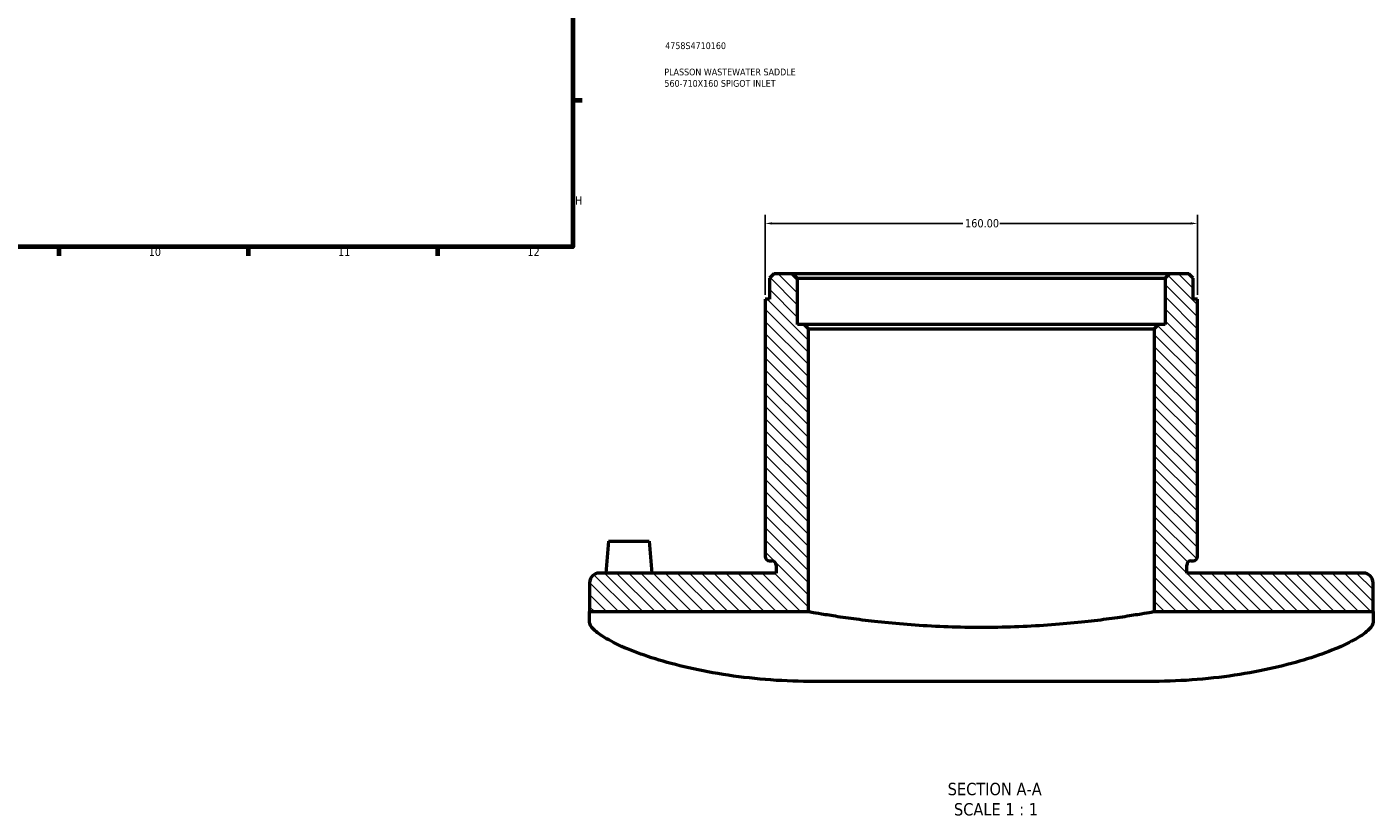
# Model space of a CAD drawing. Header units: millimetres. Extents: x -147 to 1117, y -469 to 816.
# Tile 5 of 8: x 619 to 1117, y -189 to 101. Entities that reach past the tile are written whole.
import ezdxf

# ---------------------------------------------------------------- set-up
doc = ezdxf.new("R2010")
doc.units = ezdxf.units.MM
for name, color, linetype, lineweight in [('Border (ANSI)', 7, 'Continuous', 70), ('Dimension (ANSI)', 7, 'Continuous', 25), ('Hatch (ANSI)', 7, 'Continuous', 18), ('Symbol (ANSI)', 7, 'Continuous', 25), ('Title (ISO)', 7, 'Continuous', 50), ('Visible (ANSI)', 7, 'Continuous', 50)]:
    doc.layers.add(name, color=color, linetype=linetype, lineweight=lineweight)
doc.styles.add('Label Text (ANSI)', font='tahoma.ttf')
doc.styles.add('Note Text (ANSI)', font='tahoma.ttf')
doc.styles.add('Note Text (ISO)', font='tahoma.ttf')
doc.dimstyles.new('Default - mm (ANSI)', dxfattribs={"dimtxt": 3.048, "dimasz": 2.5, "dimexe": 3.175, "dimexo": 1.6002, "dimgap": 0.8, "dimtad": 0, "dimtoh": 1, "dimrnd": 1e-08, "dimzin": 4, "dimdsep": 46, "dimtxsty": 'Note Text (ANSI)', "dimcen": 0.09, "dimdle": 10, "dimclrd": 256, "dimclre": 256, "dimclrt": 256, "dimadec": 1, "dimazin": 1, "dimtfac": 1, "dimtofl": 0, "dimtmove": 0, "dimatfit": 3, "dimfxl": 1, "dimtolj": 1, "dimtzin": 4, "dimlwd": -1, "dimlwe": -1, "dimarcsym": 0})

# ---------------------------------------------------------------- blocks, each defined once
blk = doc.blocks.new('Borders Default Border')
at = {"layer": 'Border (ANSI)'}
for p, q in [((821, 74.25), (824.45, 74.25)), ((630.75, 20), (630.75, 16.55)), ((700.83, 20), (700.83, 16.55)), ((770.92, 20), (770.92, 16.55))]:
    blk.add_line(p, q, dxfattribs=at)
at = {"layer": 'Border (ANSI)', "flags": 128}
blk.add_lwpolyline([(20, 20), (20, 574), (821, 574), (821, 20), (20, 20)], dxfattribs=at)
at = {"layer": 'Border (ANSI)', "attachment_point": 7, "style": 'Note Text (ANSI)'}
for s, insert, char_height in [('H', (821.81, 35.6), 3.05), ('10', (663.96, 16.49), 3.048), ('11', (734.04, 16.55), 3.048), ('12', (804.13, 16.55), 3.048)]:
    blk.add_mtext(s, dxfattribs=dict(at, insert=insert, char_height=char_height))
blk = doc.blocks.new('Title Blocks ISO')
at = {"layer": 'Title (ISO)', "color": 232, "true_color": 0xca0064, "style": 'Note Text (ISO)'}
for tag, p in [('PART_NUMBER_001', (34.16, 73.13)), ('DESCRIPTION_001', (33.84, 63.4)), ('DESCRIPTION_002', (33.88, 59.18))]:
    blk.add_attdef(tag, p, '', height=2.5, dxfattribs=at)
blk = doc.blocks.new('*D7')
at = {"layer": 'Defpoints', "color": 0, "transparency": 16777216}
for p in [(892.21, 28.61), (892.21, 0.61), (1052.21, 0.61)]:
    blk.add_point(p, dxfattribs=at)
at = {"layer": 'Dimension (ANSI)', "transparency": 16777216}
for p, q in [((892.21, 2.21), (892.21, 31.78)), ((1052.21, 2.21), (1052.21, 31.78)), ((894.71, 28.61), (965.37, 28.61)), ((1049.71, 28.61), (979.05, 28.61))]:
    blk.add_line(p, q, dxfattribs=at)
for points in [[(894.71, 29.02), (894.71, 28.19), (892.21, 28.61)], [(1049.71, 29.02), (1049.71, 28.19), (1052.21, 28.61)]]:
    blk.add_solid(points, dxfattribs=at)
at = {"layer": 'Dimension (ANSI)', "transparency": 16777216, "insert": (966.17, 30.19), "char_height": 3.048, "attachment_point": 1, "style": 'Note Text (ANSI)'}
blk.add_mtext('\\A1;160.00', dxfattribs=at)

msp = doc.modelspace()

# ---------------------------------------------------------------- hatches: boundary and pattern name
at = {"layer": 'Hatch (ANSI)'}
h = msp.add_hatch(dxfattribs=at)
h.set_pattern_fill('ANSI31', color=256, scale=25.4, angle=270, style=0)
h.set_pattern_definition([(315, (0, 0), (2.245064, 2.245064), [])])
edge = h.paths.add_edge_path()
edge.add_line((1050.606, 8.381), (1049.006, 9.981))
edge.add_line((1049.006, 9.981), (1041.806, 9.981))
edge.add_line((1041.806, 9.981), (1040.206, 8.381))
edge.add_line((1040.206, 8.381), (1040.206, -8.769))
edge.add_line((1040.206, -8.769), (1037.806, -8.769))
edge.add_line((1037.806, -8.769), (1036.206, -10.369))
edge.add_line((1036.206, -10.369), (1036.206, -115.019))
edge.add_line((1036.206, -115.019), (1117.206, -115.019))
edge.add_line((1117.206, -115.019), (1117.206, -104.369))
edge.add_ellipse((1113.656, -104.369), major_axis=(3.55, 0), ratio=1, start_angle=0, end_angle=90)
edge.add_line((1113.656, -100.819), (1048.206, -100.819))
edge.add_line((1048.206, -100.819), (1048.206, -97.869))
edge.add_ellipse((1049.806, -97.869), major_axis=(-1.6, 0), ratio=1, start_angle=270, end_angle=360, ccw=False)
edge.add_line((1049.806, -96.269), (1050.606, -96.269))
edge.add_ellipse((1050.606, -94.669), major_axis=(0, -1.6), ratio=1, start_angle=0, end_angle=90)
edge.add_line((1052.206, -94.669), (1052.206, 0.606))
edge.add_line((1052.206, 0.606), (1050.606, 0.606))
edge.add_line((1050.606, 0.606), (1050.606, 8.381))
edge = h.paths.add_edge_path()
edge.add_line((895.406, 9.981), (893.806, 8.381))
edge.add_line((893.806, 8.381), (893.806, 0.606))
edge.add_line((893.806, 0.606), (892.206, 0.606))
edge.add_line((892.206, 0.606), (892.206, -94.669))
edge.add_ellipse((893.806, -94.669), major_axis=(-1.6, 0), ratio=1, start_angle=0, end_angle=90)
edge.add_line((893.806, -96.269), (894.606, -96.269))
edge.add_ellipse((894.606, -97.869), major_axis=(0, 1.6), ratio=1, start_angle=270, end_angle=360, ccw=False)
edge.add_line((896.206, -97.869), (896.206, -100.819))
edge.add_line((896.206, -100.819), (830.756, -100.819))
edge.add_ellipse((830.756, -104.369), major_axis=(0, 3.55), ratio=1, start_angle=0, end_angle=90)
edge.add_line((827.206, -104.369), (827.206, -115.019))
edge.add_line((827.206, -115.019), (908.206, -115.019))
edge.add_line((908.206, -115.019), (908.206, -10.369))
edge.add_line((908.206, -10.369), (906.606, -8.769))
edge.add_line((906.606, -8.769), (904.206, -8.769))
edge.add_line((904.206, -8.769), (904.206, 8.381))
edge.add_line((904.206, 8.381), (902.606, 9.981))
edge.add_line((902.606, 9.981), (895.406, 9.981))

# ---------------------------------------------------------------- linework, layer by layer
at = {"layer": 'Visible (ANSI)'}
for p, q in [((895.406, 9.981), (893.806, 8.381)), ((902.606, 9.981), (895.406, 9.981)), ((904.206, 8.381), (902.606, 9.981)), ((1041.806, 9.981), (902.606, 9.981)), ((1041.806, 9.981), (1040.206, 8.381)), ((1049.006, 9.981), (1041.806, 9.981)), ((1050.606, 8.381), (1049.006, 9.981)), ((893.806, 8.381), (893.806, 0.606)), ((904.206, -8.769), (904.206, 8.381)), ((904.206, 8.381), (1040.206, 8.381)), ((1040.206, 8.381), (1040.206, -8.769)), ((1050.606, 0.606), (1050.606, 8.381)), ((893.806, 0.606), (892.206, 0.606)), ((892.206, 0.606), (892.206, -94.669)), ((1052.206, 0.606), (1050.606, 0.606)), ((1052.206, -94.669), (1052.206, 0.606)), ((906.606, -8.769), (904.206, -8.769)), ((908.206, -10.369), (906.606, -8.769)), ((1037.806, -8.769), (906.606, -8.769)), ((1037.806, -8.769), (1036.206, -10.369)), ((1040.206, -8.769), (1037.806, -8.769)), ((908.206, -115.019), (908.206, -10.369)), ((908.206, -10.369), (1036.206, -10.369)), ((1036.206, -10.369), (1036.206, -115.019)), ((834.206, -89.019), (833.174, -100.819)), ((834.206, -89.019), (849.206, -89.019)), ((849.206, -89.019), (850.238, -100.819)), ((893.806, -96.269), (894.606, -96.269)), ((896.206, -97.869), (896.206, -100.819)), ((1048.206, -100.819), (1048.206, -97.869)), ((1049.806, -96.269), (1050.606, -96.269)), ((827.206, -104.369), (827.206, -115.019)), ((896.206, -100.819), (830.756, -100.819)), ((1113.656, -100.819), (1048.206, -100.819)), ((1117.206, -115.019), (1117.206, -104.369)), ((827.206, -115.019), (908.206, -115.019)), ((827.206, -118.914), (827.206, -115.019)), ((1036.206, -115.019), (1117.206, -115.019)), ((1117.206, -115.019), (1117.206, -118.914)), ((1034.106, -140.945), (910.306, -140.945))]:
    msp.add_line(p, q, dxfattribs=at)
for centre, radius, start, end in [((893.806, -94.669), 1.6, 180, 270), ((1050.606, -94.669), 1.6, 270, 0), ((894.606, -97.869), 1.6, 0, 90), ((1049.806, -97.869), 1.6, 90, 180), ((830.756, -104.369), 3.55, 90, 180), ((1113.656, -104.369), 3.55, 0, 90)]:
    msp.add_arc(centre, radius, start, end, dxfattribs=at)
for points, knots in [([(910.306, -140.945), (905.087, -140.945), (899.69, -140.756), (888.955, -139.976), (883.616, -139.384), (873.378, -137.862), (868.471, -136.933), (859.397, -134.869), (855.232, -133.737), (847.817, -131.428), (844.328, -130.172), (838.2, -127.625), (835.56, -126.335), (831.341, -123.88), (829.757, -122.714), (827.689, -120.62), (827.206, -119.694), (827.206, -118.914)], [25.5347202, 25.5347202, 25.5347202, 25.5347202, 27.1004284, 27.1004284, 28.6661367, 28.6661367, 30.2318449, 30.2318449, 31.7975531, 31.7975531, 33.3811769, 33.3811769, 34.9648008, 34.9648008, 36.5484246, 36.5484246, 38.1320484, 38.1320484, 38.1320484, 38.1320484]), ([(908.206, -115.019), (908.206, -115.019), (908.592, -115.09), (910.216, -115.377), (911.454, -115.594), (914.722, -116.14), (916.756, -116.468), (921.452, -117.174), (924.115, -117.551), (929.787, -118.28), (932.992, -118.658), (939.973, -119.369), (943.749, -119.7), (951.631, -120.252), (955.742, -120.472), (964.016, -120.764), (968.179, -120.836), (976.234, -120.836), (980.396, -120.764), (988.67, -120.472), (992.782, -120.252), (1000.663, -119.7), (1004.439, -119.369), (1011.42, -118.658), (1014.625, -118.28), (1020.297, -117.551), (1022.96, -117.174), (1027.656, -116.468), (1029.69, -116.14), (1032.958, -115.594), (1034.196, -115.377), (1035.82, -115.09), (1036.206, -115.019), (1036.206, -115.019)], [9.6659337, 9.6659337, 9.6659337, 9.6659337, 10.8741532, 10.8741532, 12.0823727, 12.0823727, 13.2905922, 13.2905922, 14.4988117, 14.4988117, 15.7070756, 15.7070756, 16.9153395, 16.9153395, 18.1236034, 18.1236034, 19.3318673, 19.3318673, 20.5401312, 20.5401312, 21.7483951, 21.7483951, 22.956659, 22.956659, 24.1649229, 24.1649229, 25.3731424, 25.3731424, 26.5813619, 26.5813619, 27.7895815, 27.7895815, 28.997801, 28.997801, 28.997801, 28.997801]), ([(1117.206, -118.914), (1117.206, -119.694), (1116.723, -120.62), (1114.655, -122.714), (1113.071, -123.88), (1108.852, -126.335), (1106.212, -127.625), (1100.084, -130.172), (1096.595, -131.428), (1089.181, -133.737), (1085.015, -134.869), (1075.941, -136.933), (1071.034, -137.862), (1060.796, -139.384), (1055.458, -139.976), (1044.722, -140.756), (1039.325, -140.945), (1034.106, -140.945)], [38.4726173, 38.4726173, 38.4726173, 38.4726173, 40.0562411, 40.0562411, 41.639865, 41.639865, 43.2234888, 43.2234888, 44.8071126, 44.8071126, 46.3728208, 46.3728208, 47.9385291, 47.9385291, 49.5042373, 49.5042373, 51.0699455, 51.0699455, 51.0699455, 51.0699455])]:
    msp.add_open_spline(points, degree=3, knots=knots, dxfattribs=at)

# ---------------------------------------------------------------- block references
msp.add_blockref('Borders Default Border', (0, 0))
msp.add_blockref('Title Blocks ISO', (821, 20)).add_auto_attribs({'PART_NUMBER_001': '4758S4710160', 'DESCRIPTION_001': 'PLASSON WASTEWATER SADDLE', 'DESCRIPTION_002': '560-710X160 SPIGOT INLET'})

# ---------------------------------------------------------------- texts
at = {"layer": 'Symbol (ANSI)', "char_height": 4.572, "attachment_point": 7, "style": 'Label Text (ANSI)'}
for s, insert in [('SECTION A-A', (959.743, -183.094)), ('SCALE 1 : 1', (962.063, -190.607))]:
    msp.add_mtext(s, dxfattribs=dict(at, insert=insert))

# ---------------------------------------------------------------- dimensions: what is measured, and where the dimension line sits
at = {"layer": 'Dimension (ANSI)'}
dim = msp.add_linear_dim(base=(892.206, 28.606), p1=(1052.206, 0.606), p2=(892.206, 0.606), dimstyle='Default - mm (ANSI)', override={"dimtoh": 0, "dimdec": 2, "dimtp": 0, "dimtm": 0, "dimtdec": 2, "dimatfit": 1}, dxfattribs=at)
dim.commit()
dim.dimension.update_dxf_attribs({"geometry": '*D7', "text_midpoint": (972.206, 28.606), "dimtype": 160})

doc.saveas('drawing.dxf')
